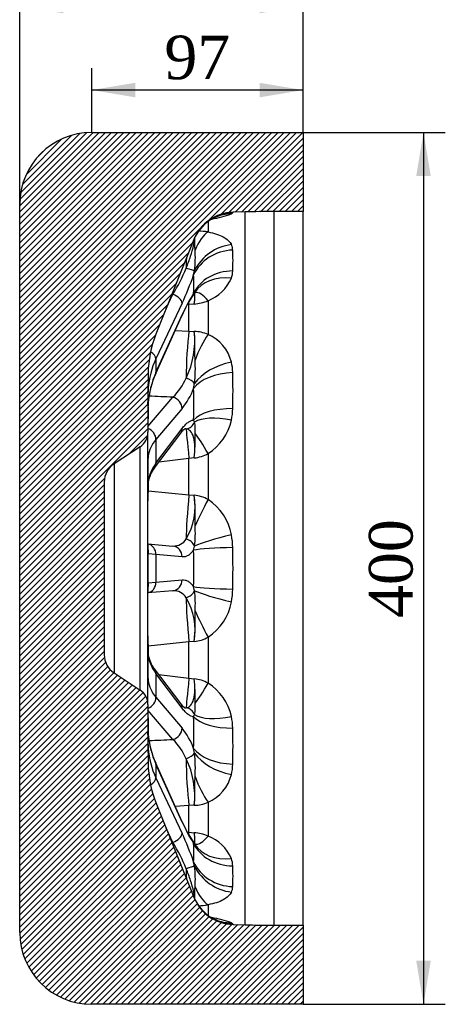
# Model space of a CAD drawing. Header units: millimetres. Extents: x 0 to 1980, y 0 to 1400.
# Tile 1 of 10: x 423 to 618, y 707 to 1159. Entities that reach past the tile are written whole.
import ezdxf
from ezdxf.enums import TextEntityAlignment as Align

# ---------------------------------------------------------------- set-up
doc = ezdxf.new("R2010")
doc.units = ezdxf.units.MM
doc.header["$LTSCALE"] = 6.666666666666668
doc.layers.add('CAP400C', color=7, linetype='Continuous')
doc.layers.add('Default', color=7, linetype='Continuous')
doc.styles.add('SEACAD_Times_New_Roman', font='times.ttf')
doc.dimstyles.new('ANSImm', dxfattribs={"dimtxt": 20, "dimasz": 20, "dimexe": 10, "dimexo": 0, "dimgap": 5.000000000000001, "dimtad": 1, "dimdsep": 46, "dimtxsty": 'SEACAD_Times_New_Roman', "dimblk1": '_SE_FILLED', "dimblk2": '_SE_FILLED', "dimsah": 1, "dimcen": 10, "dimazin": 0, "dimtfac": 0.85, "dimtdec": 3, "dimtofl": 0, "dimtmove": 0, "dimatfit": 3, "dimfxl": 1, "dimarcsym": 0})

# ---------------------------------------------------------------- blocks, each defined once
blk = doc.blocks.new('SE6')
at = {"layer": 'CAP400C', "linetype": 'Continuous'}
h = blk.add_hatch(dxfattribs=at)
h.set_pattern_fill('LINE', scale=0.6299212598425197, angle=45, style=0)
h.set_pattern_definition([(45, (0, 0), (-1.414213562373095, 1.414213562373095), [])])
edge = h.paths.add_edge_path()
edge.add_arc((531.6375915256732, 995.7221168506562), 50, 158.1985905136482, 179.3872342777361, ccw=False)
edge.add_line((485.2137569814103, 1014.291650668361), (502.6119635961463, 1057.787167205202))
edge.add_arc((521.088649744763, 1050.396492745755), 19.9, 91.4999999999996, 158.1985905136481, ccw=False)
edge.add_line((520.5677284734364, 1070.289673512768), (526.1973522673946, 1070.437090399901))
edge.add_line((526.1973522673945, 1070.437090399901), (539.2858264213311, 1070.608427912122))
edge.add_line((539.2858264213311, 1070.608427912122), (552.7404678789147, 1070.608427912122))
edge.add_line((552.7404678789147, 1070.608427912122), (552.7404678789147, 1106.908427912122))
edge.add_line((552.7404678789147, 1106.908427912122), (455.7404678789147, 1106.908427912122))
edge.add_arc((455.7404678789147, 1073.908427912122), 33, 90, 180)
edge.add_line((422.7404678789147, 1073.908427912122), (422.7404678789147, 739.9084279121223))
edge.add_arc((455.7404678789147, 739.9084279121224), 33, 180, 270)
edge.add_line((455.7404678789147, 706.9084279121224), (552.7404678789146, 706.9084279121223))
edge.add_line((552.7404678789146, 706.9084279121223), (552.7404678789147, 743.2084279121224))
edge.add_line((552.7404678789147, 743.2084279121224), (539.2858264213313, 743.2084279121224))
edge.add_line((539.2858264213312, 743.2084279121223), (526.1973522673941, 743.3797654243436))
edge.add_line((526.1973522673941, 743.3797654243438), (520.5677284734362, 743.5271823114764))
edge.add_arc((521.088649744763, 763.42036307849), 19.9, 201.8014094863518, 268.4999999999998, ccw=False)
edge.add_line((502.6119635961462, 756.0296886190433), (485.2137569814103, 799.5252051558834))
edge.add_arc((531.6375915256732, 818.0947389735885), 50, 180.6127657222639, 201.8014094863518, ccw=False)
edge.add_line((481.640450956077, 817.5600101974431), (481.5421835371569, 826.7480138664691))
edge.add_line((481.5421835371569, 826.7480138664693), (481.5404678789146, 827.0688511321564))
edge.add_line((481.5404678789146, 827.0688511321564), (481.5404678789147, 844.4084279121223))
edge.add_arc((473.5404678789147, 844.4084279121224), 7.999999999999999, 0, 56.58813780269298)
edge.add_line((477.9456964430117, 851.0862989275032), (466.0339321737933, 858.9441991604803))
edge.add_arc((471.5404678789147, 867.2915379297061), 10, 180, 236.5881378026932, ccw=False)
edge.add_line((461.5404678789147, 867.2915379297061), (461.5404678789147, 946.5253178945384))
edge.add_arc((471.5404678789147, 946.5253178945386), 10, 123.41186219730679, 180, ccw=False)
edge.add_line((466.0339321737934, 954.8726566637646), (477.9456964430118, 962.7305568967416))
edge.add_arc((473.5404678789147, 969.4084279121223), 7.999999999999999, 303.411862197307, 360)
edge.add_line((481.5404678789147, 969.4084279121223), (481.5404678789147, 986.7480046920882))
edge.add_line((481.5404678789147, 986.7480046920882), (481.542183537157, 987.0688419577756))
edge.add_line((481.542183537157, 987.0688419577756), (481.6404509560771, 996.2568456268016))
at = {"layer": 'CAP400C', "color": 7, "linetype": 'Continuous'}
for p, q in [((455.7404678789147, 1106.908427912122), (552.7404678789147, 1106.908427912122)), ((552.7404678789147, 1106.908427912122), (552.7404678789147, 1070.608427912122)), ((422.7404678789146, 739.9084279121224), (422.7404678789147, 1073.908427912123)), ((509.1024065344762, 1066.116587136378), (509.1024065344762, 1061.24171478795)), ((520.5677284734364, 1070.289673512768), (520.4687188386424, 1070.008191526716)), ((526.1973522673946, 1070.437090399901), (520.5677284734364, 1070.289673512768)), ((526.1973522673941, 743.3797654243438), (526.1973522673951, 1070.437090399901)), ((539.2858264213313, 1070.608427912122), (539.2858264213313, 743.2084279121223)), ((552.7404678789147, 1070.608427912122), (539.2858264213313, 1070.608427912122)), ((552.7404678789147, 743.2084279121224), (552.7404678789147, 1070.608427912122)), ((502.6119635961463, 1057.787167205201), (485.2137569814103, 1014.291650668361)), ((502.5129539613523, 1041.549000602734), (502.9409644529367, 1043.630338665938)), ((489.9500388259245, 1026.132355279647), (493.0240014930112, 1032.653211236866)), ((502.9409644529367, 1033.370753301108), (502.5129539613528, 1033.168773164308)), ((497.2306062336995, 1028.55455568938), (485.2137569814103, 1003.062982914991)), ((500.381187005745, 1027.942654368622), (499.5898799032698, 1027.856856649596)), ((502.7813471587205, 1028.188511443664), (500.381187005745, 1027.942654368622)), ((500.381187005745, 1015.751862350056), (500.381187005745, 1027.942654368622)), ((509.1024065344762, 1029.709385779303), (509.1024065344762, 1014.217991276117)), ((485.1263109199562, 996.2930693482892), (497.1431601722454, 1022.835980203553)), ((485.2137569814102, 996.7470706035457), (497.2306062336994, 1023.28998145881)), ((494.0900815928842, 1016.092316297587), (500.3811870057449, 1015.751862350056)), ((500.381187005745, 1015.751862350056), (502.7813471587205, 1015.626244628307)), ((485.2137569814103, 1003.062982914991), (485.2137569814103, 996.7470706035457)), ((481.640450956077, 996.2568456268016), (481.542183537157, 987.0688419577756)), ((481.7089652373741, 989.4627765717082), (481.6404509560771, 987.6879167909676)), ((502.5129539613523, 989.4815253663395), (502.9409644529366, 991.7682342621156)), ((481.5404678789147, 986.7480046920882), (481.5404678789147, 969.4084279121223)), ((481.5498920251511, 971.9492088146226), (493.0240014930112, 985.422482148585)), ((481.640450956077, 980.8849380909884), (481.640450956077, 987.6879167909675)), ((481.542183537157, 981.5976483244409), (481.542183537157, 971.0611173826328)), ((481.640450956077, 980.8849380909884), (481.7089652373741, 982.8095717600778)), ((497.2306062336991, 980.1803558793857), (485.2137569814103, 966.0697798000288)), ((502.9409644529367, 973.998111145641), (502.5129539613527, 974.9665456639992)), ((481.5404678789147, 844.4084279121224), (481.5404678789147, 969.4084279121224)), ((484.5631576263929, 953.0478520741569), (496.5800068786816, 968.9793991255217)), ((485.2137569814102, 955.130298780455), (497.2306062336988, 971.0618458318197)), ((477.9456964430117, 962.7305568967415), (466.0339321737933, 954.8726566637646)), ((477.9456964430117, 851.0862989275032), (477.9456964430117, 962.7305568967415)), ((485.2137569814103, 966.0697798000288), (485.2137569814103, 955.130298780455)), ((481.7089652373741, 958.4124329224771), (481.640450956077, 957.4741891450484)), ((509.1024065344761, 959.6023953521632), (509.1024065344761, 938.4407569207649)), ((466.0339321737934, 954.8726566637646), (466.0339321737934, 858.9441991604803)), ((481.5421835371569, 956.1135383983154), (481.5421835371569, 937.8637314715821)), ((481.640450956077, 945.6910843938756), (481.640450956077, 957.4741891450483)), ((500.381187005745, 957.3054255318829), (486.508912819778, 955.627470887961)), ((502.7813471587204, 957.5811528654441), (500.3811870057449, 957.3054255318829)), ((500.381187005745, 940.6524939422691), (500.381187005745, 957.3054255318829)), ((461.5404678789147, 946.5253178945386), (461.5404678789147, 867.2915379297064)), ((481.640450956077, 945.6910843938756), (481.7089652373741, 946.8887441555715)), ((481.5933053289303, 942.5515561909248), (500.381187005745, 940.6524939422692)), ((500.381187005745, 940.6524939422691), (502.7813471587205, 940.4207772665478)), ((481.5404678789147, 918.1586546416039), (493.0240014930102, 917.1539756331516)), ((481.5421835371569, 917.4449588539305), (481.5421835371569, 896.3718969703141)), ((502.5129539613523, 915.2886553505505), (502.9409644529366, 917.1680132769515)), ((481.7089652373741, 913.5616327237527), (481.640450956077, 913.7114066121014)), ((481.640450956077, 900.1054492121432), (481.640450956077, 913.7114066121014)), ((485.2137569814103, 913.2243402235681), (481.7089652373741, 913.5616327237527)), ((497.2306062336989, 912.1730021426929), (485.2137569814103, 913.2243402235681)), ((485.2137569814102, 913.2243402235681), (485.2137569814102, 900.5925156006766)), ((481.640450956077, 900.1054492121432), (481.7089652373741, 900.255223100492)), ((481.7089652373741, 900.2552231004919), (485.2137569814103, 900.5925156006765)), ((485.2137569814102, 900.5925156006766), (497.2306062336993, 901.643853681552)), ((493.0240014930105, 896.6628801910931), (481.5404678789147, 895.6582011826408)), ((502.9409644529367, 896.6488425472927), (502.5129539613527, 898.5282004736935)), ((481.5421835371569, 875.9531243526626), (481.5421835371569, 857.7033174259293)), ((500.381187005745, 873.1643618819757), (481.5938558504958, 871.2653552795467)), ((502.7813471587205, 873.396078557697), (500.381187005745, 873.1643618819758)), ((500.381187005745, 856.5114302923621), (500.381187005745, 873.1643618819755)), ((509.1024065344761, 875.3760989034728), (509.1024065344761, 854.2144604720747)), ((481.7089652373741, 866.9281116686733), (481.640450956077, 868.1257714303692)), ((481.640450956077, 856.3426666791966), (481.640450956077, 868.1257714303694)), ((466.0339321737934, 858.9441991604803), (477.9456964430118, 851.0862989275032)), ((496.5800068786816, 844.8374566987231), (484.5631576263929, 860.7690037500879)), ((497.2306062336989, 842.755009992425), (485.2137569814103, 858.6865570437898)), ((485.2137569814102, 858.6865570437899), (485.2137569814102, 847.7470760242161)), ((481.640450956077, 856.3426666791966), (481.7089652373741, 855.4044229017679)), ((486.5089128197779, 858.189384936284), (500.381187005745, 856.5114302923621)), ((500.381187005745, 856.5114302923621), (502.7813471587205, 856.2357029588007)), ((485.2137569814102, 847.7470760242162), (497.2306062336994, 833.6364999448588)), ((481.5404678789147, 844.4084279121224), (481.5404678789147, 827.0688511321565)), ((481.5421835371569, 842.7557384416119), (481.5421835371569, 832.2192074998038)), ((493.0240014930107, 828.3943736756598), (481.5498920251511, 841.8676470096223)), ((502.5129539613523, 838.8503101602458), (502.9409644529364, 839.8187446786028)), ((481.7089652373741, 831.0072840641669), (481.640450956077, 832.9319177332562)), ((481.640450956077, 826.1289390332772), (481.640450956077, 832.9319177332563)), ((481.5421835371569, 826.7480138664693), (481.640450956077, 817.5600101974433)), ((481.640450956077, 826.1289390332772), (481.7089652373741, 824.3540792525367)), ((502.9409644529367, 822.0486215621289), (502.5129539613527, 824.3353304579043)), ((497.1431601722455, 790.9808756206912), (485.1263109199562, 817.5237864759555)), ((497.2306062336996, 790.5268743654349), (485.2137569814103, 817.0697852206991)), ((485.2137569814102, 817.069785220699), (485.2137569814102, 810.7538729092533)), ((485.2137569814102, 810.7538729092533), (497.2306062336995, 785.2623001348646)), ((509.1024065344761, 799.5988645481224), (509.1024065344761, 784.1074700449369)), ((485.2137569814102, 799.5252051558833), (502.6119635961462, 756.0296886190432)), ((500.381187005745, 798.0649934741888), (494.0900815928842, 797.7245395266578)), ((502.7813471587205, 798.1906111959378), (500.381187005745, 798.0649934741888)), ((500.381187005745, 785.8742014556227), (500.381187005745, 798.0649934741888)), ((493.0240014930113, 781.1636445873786), (489.9500388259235, 787.6845005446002)), ((499.588701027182, 785.9601269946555), (500.381187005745, 785.8742014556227)), ((500.381187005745, 785.8742014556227), (502.7813471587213, 785.6283443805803)), ((502.5129539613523, 780.6480826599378), (502.9409644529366, 780.4461025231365)), ((502.9409644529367, 770.1865171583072), (502.5129539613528, 772.2678552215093)), ((509.1024065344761, 752.5751410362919), (509.1024065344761, 747.7382062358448)), ((520.4687188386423, 743.8086642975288), (520.5677284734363, 743.5271823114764)), ((520.5677284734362, 743.5271823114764), (526.1973522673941, 743.3797654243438)), ((539.2858264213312, 743.2084279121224), (552.7404678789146, 743.2084279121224)), ((552.7404678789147, 743.2084279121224), (552.7404678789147, 706.9084279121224)), ((552.7404678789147, 706.9084279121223), (455.7404678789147, 706.9084279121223))]:
    blk.add_line(p, q, dxfattribs=at)
for centre, radius, start, end in [((455.7404678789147, 1073.908427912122), 33, 90, 180), ((521.088649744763, 1050.396492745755), 19.9, 91.49999999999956, 158.1985905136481), ((520.4574986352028, 1050.481413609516), 19.27031502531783, 114.1920987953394, 151.2649572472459), ((503.3322339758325, 1113.456070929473), 46.90041868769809, 279.1883242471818, 290.5702859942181), ((504.911057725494, 1095.099812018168), 28.0440437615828, 285.7715596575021, 287.252377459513), ((539.2858264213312, 570.6084279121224), 499.9999999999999, 89.99999999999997, 91.50000000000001), ((503.3512617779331, 1025.806311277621), 35.89907363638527, 80.78131190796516, 87.72537400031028), ((520.4574986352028, 1050.481413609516), 19.27031502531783, 157.0752724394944, 157.5245439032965), ((455.169652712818, 1049.453144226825), 48.12487184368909, 353.0505456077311, 4.18608873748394), ((514.3550634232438, 1052.666849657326), 6.119230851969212, 2.446029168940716, 26.92469296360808), ((405.9097728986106, 1048.156966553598), 114.6582527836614, 357.615178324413, 2.38482167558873), ((414.3119915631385, 1079.951890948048), 91.82998208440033, 328.9980036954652, 337.4283492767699), ((371.9150229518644, 1087.067242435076), 138.3030365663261, 334.9710628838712, 340.7846517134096), ((502.1106830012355, 1047.646309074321), 19.25142631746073, 291.2955893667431, 336.8426120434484), ((509.4249862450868, 1043.859634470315), 11.05388755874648, 339.9809419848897, 357.5438630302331), ((550.320773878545, 1000.201117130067), 57.79355561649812, 145.7225858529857, 156.9453683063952), ((560.9253331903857, 995.5830672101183), 69.45999812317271, 147.2405642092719, 156.4911806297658), ((509.4105368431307, 1027.789136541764), 8.453057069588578, 136.9839212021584, 144.0998043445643), ((501.0452662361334, 1049.300246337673), 21.18299618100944, 274.701025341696, 292.3559130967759), ((531.6375915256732, 995.7221168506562), 50, 158.1985905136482, 179.3872342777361), ((463.9153970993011, 1011.298844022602), 39.10611806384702, 334.147704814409, 6.353241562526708), ((502.2181546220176, 998.2078887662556), 17.42745841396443, 66.73257355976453, 88.14808482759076), ((501.533145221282, 996.9661540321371), 18.83931010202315, 14.02339625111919, 66.3104869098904), ((440.9443599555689, 998.4262098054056), 62.35308819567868, 353.8703509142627, 3.719060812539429), ((499.0617082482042, 996.2438965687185), 21.41234880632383, 1.279418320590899, 14.29595195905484), ((520.2653189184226, 980.2201691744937), 38.64049693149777, 155.4202147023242, 176.2706955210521), ((473.3188984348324, 1005.51765258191), 28.14439484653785, 314.4384837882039, 336.3921040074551), ((176.0358468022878, 988.4583097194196), 344.5319895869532, 358.6256145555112, 1.37438544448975), ((469.1529621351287, 1002.276862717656), 35.72967551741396, 321.7980093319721, 339.0155153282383), ((511.5404678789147, 986.7480046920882), 30, 179.3872342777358, 180), ((510.2304104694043, 980.9217038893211), 28.55848801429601, 176.3631811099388, 179.2236912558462), ((494.1521182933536, 980.8013851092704), 26.32359443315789, 347.0965692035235, 358.6792093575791), ((496.5713326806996, 979.7639214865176), 23.73846979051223, 301.8623561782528, 348.2335443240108), ((473.5404678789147, 969.4084279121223), 7.999999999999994, 303.411862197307, 0), ((424.6850826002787, 965.8661940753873), 78.53450481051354, 353.9442816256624, 2.113983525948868), ((501.3479702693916, 972.9583612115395), 15.44386952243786, 275.3254019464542, 300.1393300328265), ((471.5404678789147, 946.5253178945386), 9.999999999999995, 123.4118621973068, 180), ((495.0310288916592, 944.5482217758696), 13.48406630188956, 140.9243289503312, 171.7003497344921), ((491.7967551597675, 945.5161474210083), 10.13345075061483, 174.3925471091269, 179.4226788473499), ((473.5462104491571, 935.4277277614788), 29.65845177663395, 329.526740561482, 9.691994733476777), ((394.5266504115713, 930.4253357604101), 108.7151701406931, 357.8619674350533, 5.275313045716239), ((501.6815554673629, 925.8300258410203), 14.63214163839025, 59.52509263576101, 85.68942763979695), ((496.0667953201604, 918.1770763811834), 24.09447880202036, 9.781826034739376, 57.24685223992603), ((457.7975916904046, 922.8762345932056), 45.5028339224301, 352.7933951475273, 4.402937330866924), ((488.9658435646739, 915.8376092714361), 31.50883683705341, 1.114572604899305, 11.78070367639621), ((487.1718172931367, 917.6568120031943), 5.631156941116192, 179.1047576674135, 181.4275434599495), ((585.2528615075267, 918.2951255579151), 103.71381227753, 180.4313570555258, 182.2964735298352), ((493.1821399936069, 924.197262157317), 7.045061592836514, 268.713789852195, 327.2576413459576), ((61.09888375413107, 906.9084279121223), 459.4689290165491, 358.8100166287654, 1.189983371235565), ((515.0828186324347, 897.9486844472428), 33.50492892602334, 177.0348668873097, 178.8514144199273), ((484.9273197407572, 896.1794374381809), 3.386556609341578, 177.9961784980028, 180.7096020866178), ((493.2634514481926, 889.7726102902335), 6.894429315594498, 32.03823271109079, 91.99033609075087), ((457.7975916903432, 890.9406212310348), 45.5028339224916, 355.5970626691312, 7.206604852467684), ((488.9658435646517, 897.9792465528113), 31.50883683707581, 348.2192963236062, 358.88542739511), ((473.5462104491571, 878.3891280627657), 29.65845177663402, 350.3080052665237, 30.47325943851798), ((496.066795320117, 895.6397794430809), 24.09447880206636, 302.7531477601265, 350.218173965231), ((394.5266504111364, 883.3915200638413), 108.7151701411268, 354.7246869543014, 2.138032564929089), ((501.6815554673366, 887.9868299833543), 14.63214163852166, 274.3105723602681, 300.4749073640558), ((490.8728415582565, 868.2435348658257), 9.208175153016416, 180.2103592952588, 185.8132903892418), ((471.5404678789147, 867.2915379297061), 9.999999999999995, 180, 236.5881378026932), ((494.9488442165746, 869.2325786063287), 13.39755893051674, 188.1978057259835, 219.1775155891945), ((424.6850825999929, 847.9506617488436), 78.53450481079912, 357.886016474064, 6.055718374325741), ((501.3479702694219, 840.8584946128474), 15.44386952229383, 59.86066996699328, 84.67459805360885), ((496.5713326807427, 834.052934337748), 23.73846979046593, 11.76645567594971, 58.13764382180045), ((473.5404678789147, 844.4084279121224), 7.999999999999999, 0, 56.58813780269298), ((494.1521182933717, 833.0154707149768), 26.32359443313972, 1.320790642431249, 12.90343079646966), ((517.1666622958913, 833.2710757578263), 35.50398957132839, 180.4787277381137, 183.5302290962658), ((469.6259619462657, 811.8086205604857), 35.19194090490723, 20.8519202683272, 38.33455507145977), ((176.0358468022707, 825.3585461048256), 344.5319895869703, 358.6256145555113, 1.374385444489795), ((511.5404678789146, 827.0688511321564), 30, 180, 180.6127657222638), ((520.2227364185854, 833.5859475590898), 38.59730691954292, 183.7175080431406, 204.5915817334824), ((473.9337711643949, 808.7231333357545), 27.41157767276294, 23.31064889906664, 45.8587633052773), ((463.9153970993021, 802.518011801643), 39.10611806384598, 353.6467584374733, 25.85229518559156), ((440.9443599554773, 815.3906460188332), 62.35308819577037, 356.2809391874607, 6.129649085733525), ((531.6375915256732, 818.0947389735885), 49.99999999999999, 180.6127657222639, 201.8014094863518), ((499.0617082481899, 817.5729592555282), 21.41234880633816, 345.7040480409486, 358.7205816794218), ((501.5331452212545, 816.8507017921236), 18.83931010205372, 293.6895130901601, 345.9766037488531), ((502.2181546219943, 815.6089670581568), 17.42745841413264, 271.8519151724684, 293.2674264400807), ((550.0200438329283, 813.4685468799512), 57.45858111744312, 203.035734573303, 214.3171054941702), ((559.8003424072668, 817.6322380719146), 68.18850802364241, 203.4223795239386, 212.8458756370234), ((372.4650280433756, 726.9731949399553), 137.7100914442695, 19.20282153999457, 25.04146386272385), ((501.0452662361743, 764.5166094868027), 21.18299618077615, 67.64408690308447, 85.29897465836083), ((502.1106830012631, 766.1705467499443), 19.25142631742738, 23.15738795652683, 68.70441063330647), ((414.7080267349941, 734.0649023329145), 91.38754523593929, 22.55120653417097, 31.02244049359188), ((509.5537438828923, 786.1477815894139), 8.639727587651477, 215.9948238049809, 222.9484641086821), ((509.4249862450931, 769.9572213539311), 11.05388755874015, 2.45613696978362, 20.01905801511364), ((455.1696527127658, 764.3637115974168), 48.12487184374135, 355.8139112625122, 6.949454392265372), ((405.9097728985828, 765.6598892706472), 114.6582527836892, 357.6151783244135, 2.384821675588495), ((514.3550634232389, 761.1500061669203), 6.119230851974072, 333.0753070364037, 357.5539708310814), ((521.088649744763, 763.42036307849), 19.90000000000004, 201.8014094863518, 268.4999999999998), ((520.4468135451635, 763.3255870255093), 19.25679040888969, 202.4650772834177, 203.4536865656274), ((520.4468135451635, 763.3255870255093), 19.25679040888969, 209.0848540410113, 245.8104604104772), ((503.3512617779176, 788.0105445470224), 35.89907363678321, 272.2787075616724, 279.2186880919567), ((503.3322339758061, 700.3607848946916), 46.90041868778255, 69.42971400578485, 80.81644631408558), ((504.8572416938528, 718.4514606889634), 28.31365981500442, 72.8030557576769, 74.28403927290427), ((539.2858264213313, 1243.208427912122), 500, 268.4999999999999, 270), ((455.7404678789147, 739.9084279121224), 33, 180, 270)]:
    blk.add_arc(centre, radius, start, end, dxfattribs=at)
for centre, major_axis, ratio, start_param, end_param in [((520.9896401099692, 1050.14896865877), (18.47668614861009, -7.390674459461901), 0.9979786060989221, 1.976792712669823, 3.124566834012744), ((520.331905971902, 1049.740909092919), (7.738680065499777, -18.33365295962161), 0.9680491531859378, 2.75732126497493, 3.143496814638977), ((520.9896401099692, 1050.14896865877), (18.47668614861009, -7.390674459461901), 0.9979786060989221, 3.124566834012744, 3.141592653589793), ((509.6233278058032, 1042.415611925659), (2.912446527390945, 19.68572211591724), 0.4534913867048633, 0.3708557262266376, 1.07358573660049), ((520.9896401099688, 1035.148488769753), (19.8724270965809, 1.047206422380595), 0.8937775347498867, 1.549919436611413, 2.714719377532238), ((520.3319059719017, 1037.350738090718), (17.2277621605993, 9.960633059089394), 0.8871128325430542, 1.123786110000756, 2.212569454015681), ((501.2535747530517, 1042.687539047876), (-0.2192344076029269, 19.99879837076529), 0.1067327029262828, 1.239704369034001, 1.468625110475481), ((498.5713811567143, 1045.208127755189), (4.74353099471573, -1.580795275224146), 0.0622908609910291, 4.846451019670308, 5.903703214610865), ((520.9896401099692, 1026.768261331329), (-19.88170800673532, 0.8530455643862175), 0.8347721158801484, 4.774377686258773, 5.939177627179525), ((445.8116847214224, 914.5970379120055), (50.90172789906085, 141.7098403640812), 0.1778625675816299, -0.5188270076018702, -0.4007211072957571), ((520.3319059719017, 1023.859232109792), (-18.43578210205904, 7.492125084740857), 0.7895974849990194, 5.049802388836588, 6.138585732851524), ((2034.721365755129, 844.5913144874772), (-2398.287392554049, 105.3644238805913), 0.0655321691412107, -0.8697303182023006, -0.8694756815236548), ((492.5882227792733, 1030.162724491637), (4.522669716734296, -2.132008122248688), 0.4921179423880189, 0.2149650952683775, 1.704750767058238), ((498.5713811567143, 1035.760582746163), (-3.995742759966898, 3.005667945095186), 0.8511535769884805, 3.140338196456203, 3.310847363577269), ((509.6233278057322, 1014.729704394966), (-6.929657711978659, 18.65448589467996), 0.3397097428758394, 5.508655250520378, 6.211385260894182), ((501.2535747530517, 1013.085588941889), (1.959547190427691, -19.9037728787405), 0.04392745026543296, -3.874020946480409, -3.785843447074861), ((492.5882227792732, 1024.898150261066), (-4.554937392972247, 2.062170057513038), 0.4358690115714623, 3.141592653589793, 3.349411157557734), ((501.2535747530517, 1002.391228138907), (-0.8827881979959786, -19.98050762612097), 0.09788278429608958, 3.984285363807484, 5.136569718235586), ((509.6233278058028, 1001.128003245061), (7.154842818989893, 18.56928173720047), 0.3275152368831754, 0.9217960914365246, 1.624526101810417), ((531.637591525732, 984.7474373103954), (49.36520726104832, -9.253418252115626), 0.8582838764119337, 2.920603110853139, 3.247671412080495), ((480.571373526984, 1004.671151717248), (4.522669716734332, -2.132008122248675), 0.492117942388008, 0.2149650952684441, 1.307435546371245), ((520.331905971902, 990.0086554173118), (19.09928799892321, 5.588130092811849), 0.5684753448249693, 1.432886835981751, 2.521670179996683), ((531.6375915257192, 982.8992401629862), (-49.36520726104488, -9.253418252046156), 0.8582838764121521, 5.743162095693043, 6.070230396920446), ((480.571373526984, 998.3552394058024), (-4.554937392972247, 2.062170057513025), 0.435869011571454, 3.141905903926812, 3.349411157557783), ((498.5713811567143, 992.2103394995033), (4.688199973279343, -1.738039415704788), 0.4194864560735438, 0.5545166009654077, 1.611768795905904), ((520.9896401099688, 985.7861881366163), (-19.89205066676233, -0.5624235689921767), 0.5500894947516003, 4.723024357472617, 5.887824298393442), ((476.7161026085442, 989.6940601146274), (4.99043884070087, -0.3090633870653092), 0.5033277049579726, 0.03091159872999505, 0.2641314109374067), ((445.8116847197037, 911.3474489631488), (31.99564606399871, 141.5983068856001), 0.3314399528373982, -1.031473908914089, -0.913368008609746), ((481.6712134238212, 999.1403003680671), (-0.1772221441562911, -18.87730737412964), 0.005114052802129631, 0.3783356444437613, 0.9189735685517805), ((476.6407368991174, 987.7342256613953), (4.999558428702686, -0.06644936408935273), 0.6016898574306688, 0.006694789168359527, 0.1933833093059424), ((2034.721287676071, 798.971298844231), (-2398.287439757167, 181.9717757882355), 0.03769104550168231, -0.8697495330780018, -0.8637567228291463), ((492.5882227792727, 981.108832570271), (3.806651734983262, -3.241820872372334), 0.8198979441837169, 0.596555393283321, 2.086341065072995), ((476.5424694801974, 981.6439571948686), (4.998762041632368, -0.1112566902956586), 0.9247226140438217, 0.01404855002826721, 0.04757799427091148), ((481.6712134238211, 974.4144362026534), (-0.1760307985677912, -18.46495902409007), 0.005344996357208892, 4.354419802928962, 4.895057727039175), ((476.7161026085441, 983.040855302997), (-4.990541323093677, 0.3074041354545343), 0.4952339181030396, 3.142612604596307, 3.172338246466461), ((520.9896401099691, 971.2712084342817), (-19.89306508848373, 0.5253202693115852), 0.4478891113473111, 4.750403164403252, 5.915203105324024), ((520.3319059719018, 966.6406815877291), (-19.25769128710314, 5.015109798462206), 0.3995738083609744, 4.842981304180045, 5.931764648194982), ((498.5713811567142, 975.846711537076), (-0.9683480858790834, -4.905334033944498), 0.946863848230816, 0.3188474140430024, 1.376099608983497), ((480.571373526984, 966.998256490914), (3.806651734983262, -3.241820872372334), 0.8198979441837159, 0.5965553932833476, 1.970063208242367), ((492.5882227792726, 971.990322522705), (-3.991784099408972, 3.010923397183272), 0.787422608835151, 3.14159265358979, 3.690531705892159), ((501.2535747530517, 951.1191465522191), (-2.134780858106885, 19.88574139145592), 0.01089910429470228, 0.1010011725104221, 1.253285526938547), ((509.6233278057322, 953.174604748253), (-9.102245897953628, 17.69630242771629), 0.1304396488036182, -1.266932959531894, -0.5642029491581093), ((531.6375915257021, 952.9158580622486), (49.92485508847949, -5.531057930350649), 0.4954254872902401, 2.815918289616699, 3.142986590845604), ((476.7161026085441, 958.5459645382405), (4.971171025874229, -0.5361516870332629), 0.8671162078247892, 0.09299920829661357, 0.3537840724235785), ((476.6407368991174, 957.5009255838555), (4.998156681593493, -0.1357563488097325), 0.9204083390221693, 0.02369213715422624, 0.2253220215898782), ((476.5424694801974, 956.1402748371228), (-4.989861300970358, -0.3182517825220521), 0.9911069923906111, 3.071934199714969, 3.10546364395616), ((481.6712134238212, 974.4340086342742), (0.1074883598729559, 18.481313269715), 0.009241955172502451, 3.009618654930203, 3.550256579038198), ((531.6375915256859, 949.7146867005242), (-49.92485508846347, -5.531057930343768), 0.4954254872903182, 5.847846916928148, 6.17491521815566), ((480.571373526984, 956.0587754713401), (-3.991784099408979, 3.01092339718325), 0.787422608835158, 3.142603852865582, 3.690531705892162), ((481.6712134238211, 931.6075556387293), (0.1008776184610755, 18.05992575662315), 0.00967829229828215, 0.6764688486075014, 1.217106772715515), ((476.7161026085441, 947.022275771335), (-4.972083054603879, 0.5276268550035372), 0.8624432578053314, 3.145362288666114, 3.233108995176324), ((501.2535747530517, 936.5103780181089), (-1.74311485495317, -19.92389396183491), 0.06280525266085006, 4.508462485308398, 5.660746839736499), ((509.6233278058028, 934.5943354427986), (9.172872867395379, 17.65979624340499), 0.1137816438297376, 1.410650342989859, 2.113380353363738), ((520.331905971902, 920.399933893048), (-19.35643048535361, -4.619372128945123), 0.09751534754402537, 4.71602935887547, 5.804812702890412), ((480.571373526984, 913.2243402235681), (-0.4357787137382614, -4.98097349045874), 0.9279869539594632, 1.651806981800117, 3.025314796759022), ((481.6712134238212, 931.6342920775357), (-0.00526295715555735, -18.06828806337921), 0.01116553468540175, -0.6675851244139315, -0.1269472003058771), ((492.5882227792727, 912.1730021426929), (-0.4357787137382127, -4.980973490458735), 0.9279869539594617, 1.651806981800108, 3.141592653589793), ((498.5713811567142, 916.3559729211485), (4.290624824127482, -2.56720443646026), 0.7888627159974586, 0.841234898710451, 1.89848709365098), ((476.7161026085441, 913.5616327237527), (-0.4357787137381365, -4.980973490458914), 0.9985616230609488, 1.657937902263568, 1.918722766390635), ((476.6407368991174, 913.7114066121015), (-4.981103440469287, -0.434290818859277), 0.9925041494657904, 3.053971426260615, 3.141418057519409), ((520.9896401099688, 915.2886553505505), (-19.89443708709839, -0.470502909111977), 0.05900541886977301, 4.737180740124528, 5.901980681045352), ((445.8116847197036, 906.9084279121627), (-2.279468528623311e-12, -141.9929073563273), 0.4000219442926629, 1.511743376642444, 1.629849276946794), ((480.571373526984, 900.5925156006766), (-0.4357787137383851, 4.980973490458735), 0.9279869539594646, 3.257870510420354, 4.631378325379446), ((476.7161026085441, 900.2552231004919), (-0.4357787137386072, 4.980973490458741), 0.9985616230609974, 4.364462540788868, 4.625247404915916), ((481.6712134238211, 882.1825637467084), (-0.005262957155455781, 18.06828806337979), 0.01116553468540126, 0.1269472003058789, 0.4104883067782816), ((476.6407368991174, 900.1054492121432), (-4.981103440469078, 0.4342908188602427), 0.9925041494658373, 3.141773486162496, 3.229213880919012), ((492.5882227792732, 901.6438536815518), (-0.4357787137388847, 4.980973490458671), 0.9279869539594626, 3.141592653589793, 4.631378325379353), ((481.6712134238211, 882.1825637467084), (-0.005262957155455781, 18.06828806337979), 0.01116553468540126, 0.4104883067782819, 0.6675851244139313), ((498.5713811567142, 897.4608829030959), (4.290624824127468, 2.567204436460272), 0.7888627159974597, 4.384698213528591, 5.441950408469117), ((520.9896401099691, 898.5282004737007), (-19.8944370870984, 0.4705029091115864), 0.05900541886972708, 0.3812046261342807, 1.546004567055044), ((520.3319059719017, 893.4169219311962), (-19.35643048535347, 4.619372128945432), 0.09751534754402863, 0.4783726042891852, 1.567155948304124), ((501.2535747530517, 877.3064778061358), (1.743114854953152, -19.92389396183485), 0.06280525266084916, 3.764031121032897, 4.916315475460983), ((509.6233278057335, 879.2225203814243), (-9.172872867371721, 17.65979624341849), 0.1137816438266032, 1.028212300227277, 1.730942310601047), ((481.6712134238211, 882.2093001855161), (0.1008776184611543, -18.05992575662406), 0.009678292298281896, -1.21710677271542, -0.6764688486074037), ((476.7161026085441, 866.7945800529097), (-4.972083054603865, -0.5276268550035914), 0.8624432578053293, 3.050076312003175, 3.137956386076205), ((531.6375915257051, 864.1021691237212), (-49.92485508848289, 5.53105793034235), 0.4954254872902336, 0.1082700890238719, 0.4353383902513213), ((480.571373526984, 857.7580803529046), (-3.991784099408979, -3.010923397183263), 0.7874226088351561, 2.592653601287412, 3.140624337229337), ((476.5424694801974, 857.6765809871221), (-4.989861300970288, 0.318251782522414), 0.9911069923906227, 3.177721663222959, 3.211251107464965), ((476.6407368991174, 856.3159302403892), (4.998156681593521, 0.1357563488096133), 0.9204083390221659, 6.057863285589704, 6.259493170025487), ((476.7161026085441, 855.2708912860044), (4.97117102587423, 0.5361516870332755), 0.8671162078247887, 5.929401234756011, 6.190186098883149), ((481.6712134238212, 839.3828471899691), (0.1074883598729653, -18.48131326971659), 0.009241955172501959, 2.732928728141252, 3.273566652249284), ((531.6375915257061, 860.9009977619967), (49.92485508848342, 5.53105793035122), 0.4954254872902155, 3.140198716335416, 3.467267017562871), ((501.253574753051, 862.6977092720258), (-2.134780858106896, -19.88574139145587), 0.01089910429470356, -1.253285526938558, -0.101001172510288), ((509.6233278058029, 860.6422510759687), (-9.10224589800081, -17.69630242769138), 0.1304396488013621, 0.5642029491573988, 1.266932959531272), ((480.571373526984, 846.8185993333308), (3.806651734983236, 3.241820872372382), 0.8198979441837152, 4.319962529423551, 5.686629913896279), ((492.5882227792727, 841.8265333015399), (-3.991784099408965, -3.010923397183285), 0.7874226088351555, 2.592653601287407, 3.141592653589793), ((481.6712134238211, 839.4024196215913), (0.1760307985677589, -18.46495902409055), 0.005344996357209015, 4.529720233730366, 5.070358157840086), ((498.5713811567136, 837.9701442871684), (-0.9683480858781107, 4.905334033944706), 0.9468638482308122, 4.907085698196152, 5.964337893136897), ((445.8116847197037, 902.4694068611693), (31.99564606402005, -141.5983068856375), 0.331439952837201, 0.9133680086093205, 1.031473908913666), ((520.9896401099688, 842.5456473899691), (-19.89306508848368, -0.5253202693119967), 0.4478891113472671, 0.3679822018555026, 1.532782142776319), ((520.3319059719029, 847.1761742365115), (-19.25769128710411, -5.015109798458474), 0.3995738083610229, 0.3514206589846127, 1.440204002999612), ((476.5424694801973, 832.1728986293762), (4.998762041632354, 0.1112566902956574), 0.924722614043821, 6.235607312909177, 6.269136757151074), ((481.6712134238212, 814.6765554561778), (-0.1772221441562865, 18.87730737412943), 0.005114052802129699, -0.918973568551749, -0.3783356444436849), ((492.5882227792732, 832.7080232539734), (3.806651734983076, 3.241820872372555), 0.8198979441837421, 4.196844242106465, 5.686629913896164), ((476.7161026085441, 830.7760005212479), (-4.990541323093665, -0.3074041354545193), 0.4952339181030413, 3.110847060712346, 3.141010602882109), ((531.6375915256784, 830.9176156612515), (-49.36520726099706, 9.25341825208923), 0.8582838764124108, 0.2129549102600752, 0.5400232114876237), ((2034.736901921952, 1014.847440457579), (-2398.304574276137, -181.9735290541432), 0.03769107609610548, 0.8637549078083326, 0.8697470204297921), ((476.6407368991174, 826.0826301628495), (4.999558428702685, 0.06644936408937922), 0.6016898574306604, 6.089801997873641, 6.276490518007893), ((476.7161026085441, 824.1227957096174), (4.990438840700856, 0.3090633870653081), 0.5033277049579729, 6.019053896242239, 6.252273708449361), ((531.6375915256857, 829.0694185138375), (49.36520726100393, 9.253418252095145), 0.8582838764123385, 3.035513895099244, 3.362582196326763), ((520.9896401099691, 828.0306676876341), (-19.89205066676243, 0.5624235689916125), 0.5500894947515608, 0.3953610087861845, 1.560160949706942), ((501.2535747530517, 811.4256276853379), (0.882788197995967, -19.980507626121), 0.09788278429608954, 4.288208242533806, 5.440492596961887), ((498.5713811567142, 821.6065163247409), (4.68819997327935, 1.738039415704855), 0.4194864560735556, 4.671416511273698, 5.728668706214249), ((520.3319059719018, 823.8082004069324), (19.09928799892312, -5.588130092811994), 0.5684753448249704, 3.761515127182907, 4.850298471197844), ((480.571373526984, 815.4616164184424), (-4.554937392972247, -2.062170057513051), 0.4358690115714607, 2.933774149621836, 3.14130423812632), ((480.571373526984, 809.1457041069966), (-4.522669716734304, -2.132008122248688), 0.4921179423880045, 1.834157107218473, 2.926627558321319), ((509.6233278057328, 812.6888525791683), (-7.154842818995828, 18.56928173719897), 0.3275152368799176, 1.517066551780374, 2.219796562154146), ((492.5882227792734, 788.9187055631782), (-4.554937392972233, -2.062170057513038), 0.4358690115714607, 2.933774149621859, 3.141592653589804), ((492.588222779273, 783.654131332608), (-4.522669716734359, -2.132008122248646), 0.4921179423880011, 1.436841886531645, 2.926627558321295), ((501.2535747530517, 800.7312668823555), (1.95954719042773, 19.90377287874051), 0.04392745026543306, 3.785990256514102, 3.874020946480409), ((509.6233278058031, 799.0871514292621), (-6.929657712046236, -18.65448589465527), 0.3397097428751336, 0.07180004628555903, 0.7745300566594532), ((2034.742087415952, 969.2280577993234), (-2398.31013163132, -105.3664675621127), 0.06553223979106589, 0.8694723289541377, 0.8697269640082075), ((445.8116847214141, 899.2198179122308), (50.90172789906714, -141.7098403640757), 0.1778625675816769, 0.4007211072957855, 0.5188270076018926), ((520.9896401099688, 787.0485944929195), (-19.88170800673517, -0.8530455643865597), 0.8347721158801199, 0.3440076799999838, 1.508807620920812), ((498.5713811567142, 778.0562730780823), (-3.995742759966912, -3.005667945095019), 0.851153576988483, 2.972337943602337, 3.144736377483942), ((520.3319059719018, 789.9576237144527), (-18.43578210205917, -7.492125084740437), 0.7895974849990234, 0.1445995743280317, 1.233382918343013), ((501.2535747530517, 771.1293167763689), (-0.2192344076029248, -19.99879837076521), 0.1067327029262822, -1.468625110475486, -1.239704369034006), ((498.5713811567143, 768.6087280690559), (4.743530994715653, 1.580795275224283), 0.06229086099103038, 0.3794820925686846, 1.436734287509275), ((520.9896401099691, 778.6683670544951), (19.87242709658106, -1.047206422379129), 0.8937775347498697, 3.56846592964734, 4.733265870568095), ((520.3319059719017, 776.4661177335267), (17.22776216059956, -9.960633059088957), 0.8871128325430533, 4.070615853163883, 5.159399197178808), ((509.6233278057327, 771.4012438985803), (2.912446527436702, -19.68572211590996), 0.4534913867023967, 5.20959957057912, 5.912329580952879), ((520.9896401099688, 763.6678871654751), (18.47668614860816, 7.390674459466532), 0.9979786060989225, 3.141592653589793, 3.158695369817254), ((520.9896401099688, 763.6678871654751), (18.47668614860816, 7.390674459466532), 0.9979786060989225, 3.158695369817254, 4.306392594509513), ((520.3319059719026, 764.0759467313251), (7.738680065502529, 18.33365295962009), 0.9680491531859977, 3.139445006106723, 3.525864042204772)]:
    blk.add_ellipse(centre, major_axis=major_axis, ratio=ratio, start_param=start_param, end_param=end_param, dxfattribs=at)
for points in [[(520.4687188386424, 1070.008191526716), (520.4279417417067, 1069.892262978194), (520.21262014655, 1069.737521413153), (519.8109847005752, 1069.545934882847)], [(499.1078198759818, 970.901198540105), (498.892853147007, 970.9305417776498), (498.674070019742, 970.9389205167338), (498.4516695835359, 970.9274314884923)], [(498.4050641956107, 842.8921275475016), (498.6439478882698, 842.8768502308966), (498.8782735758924, 842.8843239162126), (499.1078198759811, 842.9156572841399)], [(519.8109847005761, 744.2709209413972), (520.2126201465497, 744.0793344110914), (520.4279417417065, 743.9245928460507), (520.4687188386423, 743.8086642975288)]]:
    blk.add_open_spline(points, degree=3, dxfattribs=at)
for points, knots in [([(499.1078198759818, 1044.704010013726), (499.862686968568, 1046.528930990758), (500.5350696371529, 1048.326063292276), (501.698051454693, 1051.857674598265), (502.1704267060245, 1053.543368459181), (502.6752107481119, 1055.836973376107), (502.8113874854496, 1056.573276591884), (502.9877152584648, 1057.796033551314), (503.0420644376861, 1058.30739497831), (503.0717920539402, 1058.780918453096)], [0, 0, 0, 0, 0.2500000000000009, 0.2500000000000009, 0.5000000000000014, 0.5000000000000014, 0.6250000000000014, 0.6250000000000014, 0.7270628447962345, 0.7270628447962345, 0.7270628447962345, 0.7270628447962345]), ([(503.1661384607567, 1052.966069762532), (503.1162015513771, 1054.962640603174), (503.0905777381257, 1056.809070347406), (503.1269993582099, 1058.51533259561), (503.1305919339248, 1058.721094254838), (503.1322145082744, 1058.920060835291)], [0, 0, 0, 0, 0.4999999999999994, 0.4999999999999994, 0.5710325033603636, 0.5710325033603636, 0.5710325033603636, 0.5710325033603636]), ([(509.1024065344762, 1061.241714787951), (510.5496885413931, 1060.992862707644), (511.8386815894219, 1060.676631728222), (514.1707094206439, 1059.920101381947), (515.2169970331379, 1059.474045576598), (517.8919061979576, 1057.995738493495), (519.1220595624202, 1056.796802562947), (519.810984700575, 1055.437753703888)], [0, 0, 0, 0, 0.2500000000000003, 0.2500000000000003, 0.5000000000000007, 0.5000000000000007, 1, 1, 1, 1]), ([(502.7813471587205, 1028.188511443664), (503.0282873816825, 1029.507912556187), (503.1338521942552, 1030.620018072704), (503.0652347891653, 1031.861761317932), (503.0055273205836, 1032.206482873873), (502.8475465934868, 1032.653368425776), (502.7712375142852, 1032.797828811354), (502.6812651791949, 1032.912558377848)], [0, 0, 0, 0, 0.2500000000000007, 0.2500000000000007, 0.3750000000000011, 0.3750000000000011, 0.45343677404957, 0.45343677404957, 0.45343677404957, 0.45343677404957]), ([(502.7813471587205, 1028.188511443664), (502.9349486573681, 1028.994635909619), (503.0381737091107, 1029.723482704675), (503.1427405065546, 1031.001184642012), (503.1384142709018, 1031.538946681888), (503.0905777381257, 1032.847286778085), (503.1162015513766, 1033.315118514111), (503.1661384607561, 1033.505004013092)], [0, 0, 0, 0, 0.2499999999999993, 0.2499999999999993, 0.4999999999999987, 0.4999999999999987, 1, 1, 1, 1]), ([(503.2320856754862, 1033.560170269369), (503.222738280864, 1033.550258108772), (503.2111865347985, 1033.539477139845), (503.1473067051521, 1033.486832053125), (503.0657148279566, 1033.435381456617), (502.9409644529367, 1033.370753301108)], [0.6793519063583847, 0.6793519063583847, 0.6793519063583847, 0.6793519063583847, 0.75, 0.75, 1, 1, 1, 1]), ([(503.2279908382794, 1033.55319833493), (503.2693695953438, 1033.596747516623), (503.3514054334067, 1033.682944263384), (503.4170032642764, 1033.740272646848), (503.4683674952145, 1033.7812974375), (503.4767630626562, 1033.787125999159), (503.4769824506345, 1033.787253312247)], [0, 0, 0, 0, 0.1426542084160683, 0.3341112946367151, 0.5150476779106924, 0.5857906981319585, 0.5857906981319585, 0.5857906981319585, 0.5857906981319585]), ([(503.1661384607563, 1002.470698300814), (503.1162015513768, 1004.885770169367), (503.0905777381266, 1007.287946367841), (503.1384142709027, 1010.631026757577), (503.1427405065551, 1011.711308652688), (503.0381737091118, 1013.771910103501), (502.934948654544, 1014.735912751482), (502.7813471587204, 1015.626244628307)], [0, 0, 0, 0, 0.5, 0.5, 0.75, 0.75, 1, 1, 1, 1]), ([(497.2306062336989, 971.0618458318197), (497.6893404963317, 971.6700207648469), (498.1455909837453, 972.2102973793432), (499.0531411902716, 973.1555127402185), (499.5045774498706, 973.560581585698), (500.401696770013, 974.2279449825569), (500.8393111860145, 974.4842594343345), (501.6927528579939, 974.8428842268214), (502.1085849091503, 974.9452284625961), (502.5129539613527, 974.9665456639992)], [0, 0, 0, 0, 0.2500000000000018, 0.2500000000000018, 0.5000000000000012, 0.5000000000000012, 0.7500000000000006, 0.7500000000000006, 1, 1, 1, 1]), ([(503.1661384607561, 968.7631436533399), (503.1845793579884, 969.2697943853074), (503.2090636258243, 969.7476539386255), (503.2500829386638, 970.667231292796), (503.2666014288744, 971.1093320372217), (503.2651310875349, 971.9714925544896), (503.2469171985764, 972.3912931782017), (503.1473067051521, 973.2118834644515), (503.0657148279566, 973.6122664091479), (502.9409644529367, 973.998111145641)], [0, 0, 0, 0, 0.25, 0.25, 0.5, 0.5, 0.75, 0.75, 1, 1, 1, 1]), ([(496.578064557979, 968.9782152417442), (496.6083158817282, 969.0197438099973), (496.776108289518, 969.2498771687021), (497.0923413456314, 969.6330176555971), (497.4819853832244, 970.0732018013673), (497.8299986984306, 970.4214569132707), (498.1111488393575, 970.6702960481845), (498.3333804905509, 970.8424175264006), (498.4853879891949, 970.9430598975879), (498.5548083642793, 970.9803896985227), (498.565480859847, 970.9848041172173), (498.5655054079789, 970.98476899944)], [0, 0, 0, 0, 0.01988201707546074, 0.1287152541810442, 0.2352258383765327, 0.3393565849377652, 0.4411736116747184, 0.5275113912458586, 0.6178478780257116, 0.7103715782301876, 0.7539484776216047, 0.7539484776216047, 0.7539484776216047, 0.7539484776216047]), ([(502.7813471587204, 957.5811528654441), (503.0282873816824, 959.4525301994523), (503.1338521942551, 961.247994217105), (503.0652347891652, 963.6502909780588), (503.0055273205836, 964.4038459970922), (502.8113874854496, 965.8152457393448), (502.6752107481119, 966.4757706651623), (502.1704267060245, 968.234805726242), (501.698051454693, 969.1520277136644), (500.535069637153, 970.4380256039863), (499.8626869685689, 970.7970566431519), (499.1078198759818, 970.901198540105)], [0, 0, 0, 0, 0.2500000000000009, 0.2500000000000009, 0.3750000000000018, 0.3750000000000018, 0.5000000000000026, 0.5000000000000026, 0.7500000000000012, 0.7500000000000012, 1, 1, 1, 1]), ([(502.5129539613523, 915.2886553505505), (502.1071119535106, 914.727577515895), (501.6884737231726, 914.2423644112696), (501.0419533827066, 913.6245988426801), (500.8226424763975, 913.4366120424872), (500.3824043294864, 913.1009244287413), (500.1613075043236, 912.9529043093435), (499.4951937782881, 912.5660846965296), (499.0473659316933, 912.3842764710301), (498.1444597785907, 912.1676614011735), (497.689380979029, 912.1328645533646), (497.2306062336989, 912.1730021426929)], [0, 0, 0, 0, 0.2500000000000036, 0.2500000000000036, 0.3750000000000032, 0.3750000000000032, 0.5000000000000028, 0.5000000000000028, 0.7500000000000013, 0.7500000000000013, 1, 1, 1, 1]), ([(497.2306062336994, 901.6438536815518), (497.6893404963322, 901.6839877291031), (498.1455909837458, 901.6493045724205), (499.053141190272, 901.4308093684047), (499.5045774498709, 901.246950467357), (500.4016967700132, 900.722675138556), (500.8393111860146, 900.3869995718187), (501.6927528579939, 899.5692668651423), (502.1085849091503, 899.0872419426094), (502.5129539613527, 898.5282004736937)], [0, 0, 0, 0, 0.25, 0.25, 0.5, 0.5, 0.75, 0.75, 1, 1, 1, 1]), ([(499.1078198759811, 842.9156572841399), (499.8626869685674, 843.0197991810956), (500.5350696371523, 843.378830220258), (501.6980514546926, 844.6648281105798), (502.1704267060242, 845.5820500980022), (502.6752107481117, 847.3410851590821), (502.8113874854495, 848.0016100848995), (503.0055273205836, 849.4130098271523), (503.0652347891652, 850.1665648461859), (503.1338521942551, 852.5688616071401), (503.0282873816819, 854.3643256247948), (502.7813471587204, 856.2357029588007)], [0, 0, 0, 0, 0.249999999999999, 0.249999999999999, 0.4999999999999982, 0.4999999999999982, 0.6249999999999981, 0.6249999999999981, 0.7499999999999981, 0.7499999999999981, 1, 1, 1, 1]), ([(498.5470005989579, 842.843931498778), (498.5470586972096, 842.8439298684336), (498.5301846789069, 842.8511771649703), (498.4466954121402, 842.8987486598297), (498.3034374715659, 842.9968755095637), (498.1053724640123, 843.15264464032), (497.8571335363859, 843.3721251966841), (497.5484257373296, 843.6764234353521), (497.1845817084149, 844.0780241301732), (496.8482553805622, 844.4805538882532), (496.6520858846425, 844.7442448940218), (496.5777715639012, 844.8443792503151)], [0.2494256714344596, 0.2494256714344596, 0.2494256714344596, 0.2494256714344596, 0.3133027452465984, 0.404508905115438, 0.4841726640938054, 0.5643245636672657, 0.6472086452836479, 0.7456932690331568, 0.8467674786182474, 0.950736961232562, 1, 1, 1, 1]), ([(502.9409644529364, 839.8187446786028), (503.0657148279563, 840.2045894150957), (503.1473067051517, 840.6049723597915), (503.2469171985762, 841.4255626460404), (503.2651310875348, 841.8453632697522), (503.2666014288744, 842.7075237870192), (503.2500829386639, 843.1496245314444), (503.2090636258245, 844.0692018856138), (503.1845793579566, 844.5470614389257), (503.1661384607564, 845.0537121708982)], [0, 0, 0, 0, 0.25, 0.25, 0.5, 0.5, 0.75, 0.75, 1, 1, 1, 1]), ([(502.5129539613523, 838.8503101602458), (502.1071119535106, 838.8717050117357), (501.6884737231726, 838.9747959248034), (501.0419533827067, 839.2479456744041), (500.8226424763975, 839.3592829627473), (500.3824043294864, 839.6188666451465), (500.1613075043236, 839.7670484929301), (499.4951937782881, 840.2646950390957), (499.0473659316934, 840.6670293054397), (498.1444597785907, 841.6080678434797), (497.689380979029, 842.1467813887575), (497.2306062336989, 842.755009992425)], [0, 0, 0, 0, 0.2500000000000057, 0.2500000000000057, 0.3750000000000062, 0.3750000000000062, 0.5000000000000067, 0.5000000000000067, 0.7500000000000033, 0.7500000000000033, 1, 1, 1, 1]), ([(502.7813471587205, 798.1906111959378), (502.9349486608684, 799.0809430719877), (503.038173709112, 800.0449457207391), (503.1427405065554, 802.105547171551), (503.1384142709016, 803.1858290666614), (503.0905777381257, 806.5289094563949), (503.1162015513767, 808.931085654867), (503.1661384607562, 811.3461575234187)], [0, 0, 0, 0, 0.2499999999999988, 0.2499999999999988, 0.4999999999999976, 0.4999999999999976, 1, 1, 1, 1]), ([(502.6824969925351, 780.9058711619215), (502.7719341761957, 781.0203470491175), (502.8478247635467, 781.1642742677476), (503.0055273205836, 781.6103729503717), (503.0652347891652, 781.9550945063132), (503.1338521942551, 783.1968377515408), (503.0282873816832, 784.3089432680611), (502.7813471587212, 785.6283443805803)], [0.5469214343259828, 0.5469214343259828, 0.5469214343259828, 0.5469214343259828, 0.6249999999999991, 0.6249999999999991, 0.7499999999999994, 0.7499999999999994, 1, 1, 1, 1]), ([(503.1661384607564, 780.311851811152), (503.116201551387, 780.5017373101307), (503.0905777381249, 780.9695690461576), (503.1384142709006, 782.2779091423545), (503.1427405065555, 782.8156711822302), (503.0381737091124, 784.0933731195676), (502.934948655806, 784.8222199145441), (502.7813471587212, 785.6283443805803)], [0, 0, 0, 0, 0.5, 0.5, 0.75, 0.75, 1, 1, 1, 1]), ([(502.9409644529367, 780.4461025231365), (503.0657148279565, 780.3814743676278), (503.1473067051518, 780.33002377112), (503.2120150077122, 780.2766959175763), (503.2240894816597, 780.265331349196), (503.233713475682, 780.2549442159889)], [0, 0, 0, 0, 0.25, 0.25, 0.3248066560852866, 0.3248066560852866, 0.3248066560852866, 0.3248066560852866]), ([(503.476567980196, 780.0299662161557), (503.4756189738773, 780.0307322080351), (503.4591142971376, 780.0424555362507), (503.4102203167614, 780.0826763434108), (503.337883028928, 780.1465976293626), (503.2629369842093, 780.2269196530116), (503.2289893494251, 780.2632844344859)], [0.4133106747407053, 0.4133106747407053, 0.4133106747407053, 0.4133106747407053, 0.5228343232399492, 0.7010618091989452, 0.8859984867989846, 1, 1, 1, 1]), ([(503.0721344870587, 755.0304670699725), (503.04248277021, 755.5055219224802), (502.9880205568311, 756.0187051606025), (502.8113874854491, 757.2435792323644), (502.6752107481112, 757.979882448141), (502.1704267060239, 760.2734873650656), (501.6980514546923, 761.9591812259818), (500.5350696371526, 765.4907925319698), (499.8626869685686, 767.2879248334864), (499.1078198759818, 769.1128458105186)], [0.2725440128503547, 0.2725440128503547, 0.2725440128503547, 0.2725440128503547, 0.3749999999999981, 0.3749999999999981, 0.4999999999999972, 0.4999999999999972, 0.7499999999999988, 0.7499999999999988, 1, 1, 1, 1]), ([(503.1322287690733, 754.8950401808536), (503.1306130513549, 755.0945516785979), (503.127012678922, 755.3008991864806), (503.0905777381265, 757.0077854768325), (503.1162015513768, 758.8542152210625), (503.1661384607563, 760.8507860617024)], [0.4287586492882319, 0.4287586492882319, 0.4287586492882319, 0.4287586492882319, 0.5000000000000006, 0.5000000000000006, 1, 1, 1, 1]), ([(519.8109847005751, 758.3791021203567), (519.1220595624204, 757.0200532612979), (517.8919061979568, 755.8211173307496), (515.2169970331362, 754.3428102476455), (514.1707094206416, 753.8967544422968), (511.8386815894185, 753.1402240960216), (510.5496885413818, 752.823993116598), (509.1024065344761, 752.5751410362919)], [0, 0, 0, 0, 0.4999999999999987, 0.4999999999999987, 0.7499999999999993, 0.7499999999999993, 1, 1, 1, 1])]:
    blk.add_open_spline(points, degree=3, knots=knots, dxfattribs=at)
blk = doc.blocks.new('DMBLK7')
at = {"layer": 'Default', "linetype": 'Continuous'}
for points in [[(442.7404680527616, 1168.260806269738), (422.7404678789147, 1164.92747290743), (442.7404680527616, 1161.594139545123)], [(532.7404703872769, 1168.260806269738), (532.7404703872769, 1161.594139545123), (552.7404705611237, 1164.92747290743)]]:
    blk.add_hatch(color=7, dxfattribs=at).paths.add_polyline_path(points)
at = {"layer": 'Default', "color": 7, "linetype": 'Continuous'}
for p, q in [((422.7404678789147, 906.9084279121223), (422.7404678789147, 1174.927472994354)), ((552.7404678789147, 1106.908427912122), (552.7404678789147, 1174.927472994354)), ((422.7404678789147, 1164.92747290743), (552.7404705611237, 1164.92747290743))]:
    blk.add_line(p, q, dxfattribs=at)
at = {"layer": 'Default', "color": 7, "linetype": 'Continuous', "style": 'SEACAD_Times_New_Roman'}
blk.add_text('130', height=20, dxfattribs=at).set_placement((464.9916540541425, 1189.92747290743), align=Align.TOP_LEFT)
blk = doc.blocks.new('_SE_FILLED')
at = {"color": 0}
blk.add_line((0, 0), (-1, 0), dxfattribs=at)
blk.add_solid([(0, 0), (-1, -0.1665), (-1, 0.1665), (0, 0)], dxfattribs=at)
blk = doc.blocks.new('DMBLK8')
at = {"layer": 'Default', "linetype": 'Continuous'}
for points in [[(475.7404651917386, 1129.690179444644), (455.7404650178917, 1126.356846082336), (475.7404651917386, 1123.023512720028)], [(532.7404677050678, 1129.690179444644), (532.7404677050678, 1123.023512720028), (552.7404678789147, 1126.356846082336)]]:
    blk.add_hatch(color=7, dxfattribs=at).paths.add_polyline_path(points)
at = {"layer": 'Default', "color": 7, "linetype": 'Continuous'}
for p, q in [((455.7404678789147, 1106.908427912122), (455.7404678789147, 1136.356846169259)), ((552.7404678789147, 1106.908427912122), (552.7404678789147, 1136.356846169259)), ((552.7404678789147, 1126.356846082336), (455.7404650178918, 1126.356846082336))]:
    blk.add_line(p, q, dxfattribs=at)
at = {"layer": 'Default', "color": 7, "linetype": 'Continuous', "style": 'SEACAD_Times_New_Roman'}
blk.add_text('97', height=20, dxfattribs=at).set_placement((489.074589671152, 1151.356846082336), align=Align.TOP_LEFT)
blk = doc.blocks.new('DMBLK9')
at = {"layer": 'Default', "linetype": 'Continuous'}
for points in [[(611.2736193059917, 1086.908427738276), (607.9402859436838, 1106.908427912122), (604.6069525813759, 1086.908427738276)], [(611.2736193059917, 726.9084370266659), (604.6069525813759, 726.9084370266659), (607.9402859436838, 706.908436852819)]]:
    blk.add_hatch(color=7, dxfattribs=at).paths.add_polyline_path(points)
at = {"layer": 'Default', "color": 7, "linetype": 'Continuous'}
for p, q in [((552.7404678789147, 1106.908427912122), (617.9402860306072, 1106.908427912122)), ((607.9402859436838, 1106.908427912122), (607.9402859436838, 706.908436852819)), ((552.7404678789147, 706.9084279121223), (617.9402860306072, 706.9084279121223))]:
    blk.add_line(p, q, dxfattribs=at)
at = {"layer": 'Default', "color": 7, "linetype": 'Continuous', "style": 'SEACAD_Times_New_Roman'}
blk.add_text('400', height=20, rotation=90, dxfattribs=at).set_placement((582.9402859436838, 884.1596172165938), align=Align.TOP_LEFT)

msp = doc.modelspace()

# ---------------------------------------------------------------- block references
at = {"layer": 'Default'}
msp.add_blockref('SE6', (0, 0), dxfattribs=at)

# ---------------------------------------------------------------- dimensions: what is measured, and where the dimension line sits
at = {"layer": 'Default', "color": 7, "linetype": 'Continuous'}
for base, p1, p2, picture, middle in [((552.7404678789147, 1164.92747290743), (422.7404678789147, 906.9084279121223), (552.7404678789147, 1106.908427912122), 'DMBLK7', (487.7404692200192, 1164.92747290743)), ((455.7404678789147, 1126.356846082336), (552.7404678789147, 1106.908427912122), (455.7404678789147, 1106.908427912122), 'DMBLK8', (504.2404664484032, 1126.356846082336))]:
    dim = msp.add_linear_dim(base=base, p1=p1, p2=p2, text='\\A1;<>', dimstyle='ANSImm', dxfattribs=at)
    dim.commit()
    dim.dimension.update_dxf_attribs({"geometry": picture, "text_midpoint": middle, "dimtype": 160})
dim = msp.add_linear_dim(base=(607.9402859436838, 1106.908427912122), p1=(552.7404678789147, 1106.908427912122), p2=(552.7404678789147, 706.9084279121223), angle=270, text='\\A1;<>', dimstyle='ANSImm', dxfattribs=at)
dim.commit()
dim.dimension.update_dxf_attribs({"geometry": 'DMBLK9', "text_midpoint": (607.9402859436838, 906.9084323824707), "dimtype": 161})

doc.saveas('drawing.dxf')
